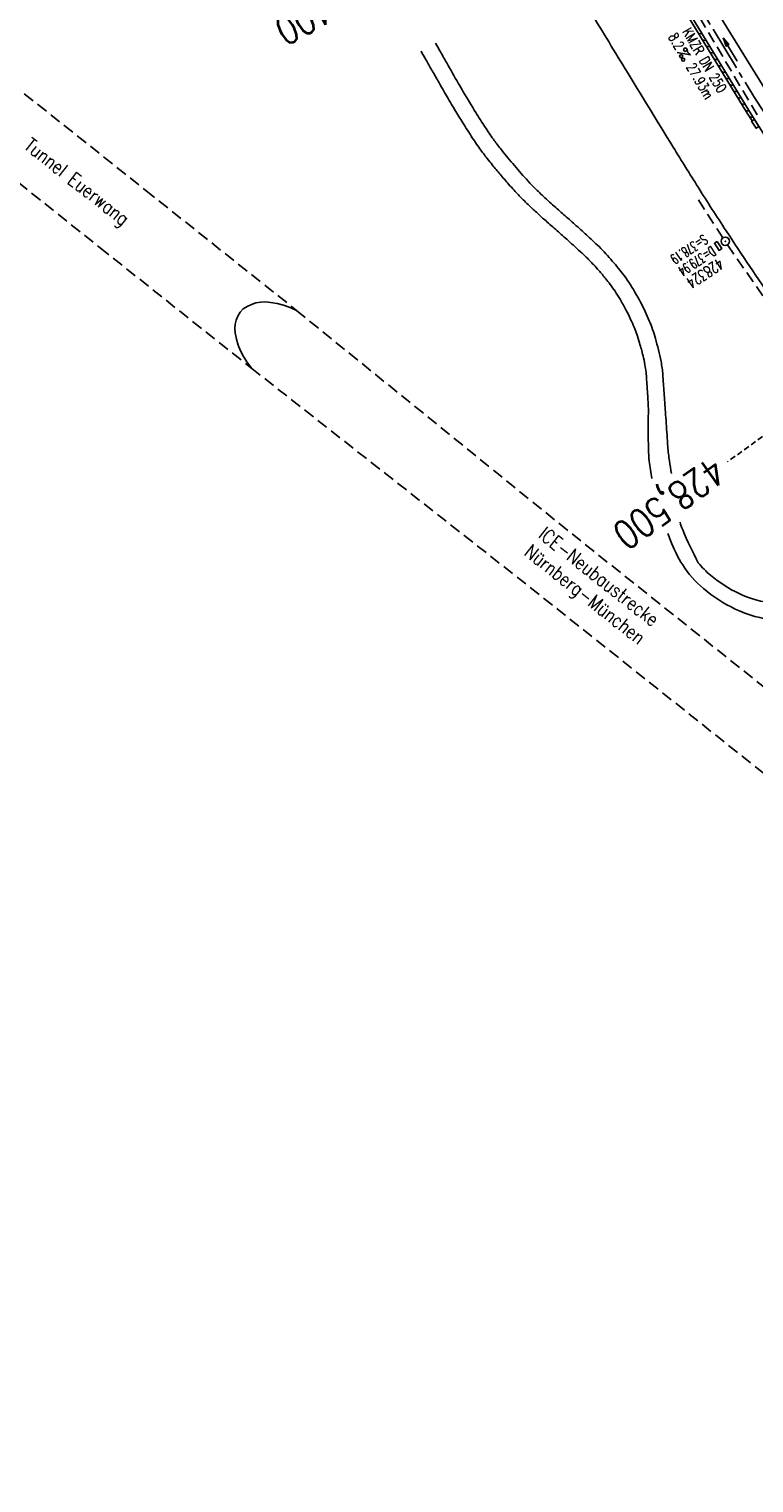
# Model space of a CAD drawing. Extents: x 450316 to 454644, y 428795 to 436505.
# Tile 4 of 256: x 452945 to 453074, y 429508 to 429766. Entities that reach past the tile are written whole.
import ezdxf
from ezdxf.enums import TextEntityAlignment as Align

# ---------------------------------------------------------------- set-up
doc = ezdxf.new("R2010")
doc.units = 0
doc.header["$LTSCALE"] = 2
doc.header["$MEASUREMENT"] = 0
for name, pattern in [('ACHSE', [5.5, 4, -0.5, 0.5, -0.5]), ('AUSGEZOGEN', [0]), ('GESTRICH-X2', [1.5, 1, -0.5]), ('GESTRICHELT', [0.75, 0.5, -0.25])]:
    doc.linetypes.add(name, pattern=pattern)
doc.layers.get('0').update_dxf_attribs({"linetype": 'CONTINUOUS'})
for name, color, linetype in [('224-GEBAEUDE', 7, 'AUSGEZOGEN'), ('ACHSETOP', 1, 'ACHSE'), ('FBR', 8, 'CONTINUOUS'), ('HEKTOM', 1, 'GESTRICHELT'), ('KANAL', 7, 'GESTRICH-X2'), ('PFEIL', 7, 'CONTINUOUS'), ('RINNE', 8, 'CONTINUOUS'), ('SCHACHTNR', 6, 'CONTINUOUS'), ('SCHRIFT', 7, 'AUSGEZOGEN'), ('SCHSYMBOL', 7, 'CONTINUOUS'), ('TEXTO', 4, 'CONTINUOUS'), ('TEXTU', 4, 'CONTINUOUS'), ('WEG', 8, 'AUSGEZOGEN')]:
    doc.layers.add(name, color=color, linetype=linetype)
doc.styles.add('ROMANS', font='romans.shx', dxfattribs={"width": 0.8})

# ---------------------------------------------------------------- blocks, each defined once
blk = doc.blocks.new('GST')
at = {"color": 0}
blk.add_circle((0, 0), 0.75, dxfattribs=at)
blk.add_point((0, 0), dxfattribs=at)
blk = doc.blocks.new('17')
blk.add_lwpolyline([(-0.76, -1.22), (0.75, -1.22), (0.75, -1.8), (-0.76, -1.8)], close=True)
blk.add_blockref('GST', (0, 0))
blk = doc.blocks.new('PROM')
blk.add_line((1.57, 1.82), (0.02, 0.02))
for centre, radius in [((0.32, 1.51), 0.317), ((0.94, 0.29), 0.283), ((1.64, 0.29), 0.283)]:
    blk.add_circle(centre, radius)
blk.add_arc((0.99, 2.68), 1.03, 239.1414, 303.3549)
blk = doc.blocks.new('PFEIL2')
at = {"color": 0}
for p, q in [((0.88, 0), (-2.4, -0.01)), ((0.88, -0.27), (0.88, 0.28)), ((0.88, 0.28), (2.43, 0.01)), ((0.91, 0.27), (0.88, 0.26)), ((0.97, 0.26), (0.88, 0.25)), ((1.02, 0.25), (0.88, 0.23)), ((1.07, 0.24), (0.88, 0.21)), ((1.13, 0.23), (0.88, 0.19)), ((1.18, 0.22), (0.88, 0.17)), ((1.24, 0.21), (0.88, 0.15)), ((1.29, 0.21), (0.88, 0.14)), ((1.34, 0.2), (0.88, 0.12)), ((1.4, 0.19), (0.88, 0.1)), ((1.45, 0.18), (0.88, 0.08)), ((1.51, 0.17), (0.88, 0.06)), ((1.56, 0.16), (0.88, 0.04)), ((1.61, 0.15), (0.88, 0.02)), ((1.67, 0.14), (0.88, 0.01)), ((1.72, 0.13), (0.88, -0.01)), ((1.78, 0.12), (0.88, -0.03)), ((1.83, 0.11), (0.88, -0.05)), ((1.88, 0.1), (0.88, -0.07)), ((1.94, 0.09), (0.88, -0.09)), ((2.05, 0.08), (0.88, -0.12)), ((1.99, 0.08), (0.88, -0.11)), ((2.1, 0.07), (0.88, -0.14)), ((2.15, 0.06), (0.88, -0.16)), ((2.21, 0.05), (0.88, -0.18)), ((2.26, 0.04), (0.88, -0.2)), ((2.32, 0.03), (0.88, -0.22)), ((2.37, 0.02), (0.88, -0.23)), ((2.42, 0.01), (0.88, -0.25)), ((2.43, 0.01), (0.88, -0.27))]:
    blk.add_line(p, q, dxfattribs=at)

msp = doc.modelspace()

# ---------------------------------------------------------------- linework, layer by layer
msp.add_lwpolyline([(453073.85, 429749.62), (453074.66, 429748.35), (453074.17, 429748.04), (453073.36, 429749.31)], close=True)
at = {"layer": '224-GEBAEUDE', "linetype": 'GESTRICH-X2'}
for p, q in [((452930.16, 429765.39), (452965.8, 429737.02)), ((452922.11, 429755.28), (452957.68, 429726.83)), ((452965.8, 429737.02), (452992.56, 429715.7)), ((452957.68, 429726.83), (452984.66, 429705.37))]:
    msp.add_line(p, q, dxfattribs=at)
at = {"layer": '224-GEBAEUDE'}
for p, q in [((452982.57, 429715.37), (452983.1, 429715.96)), ((452983.1, 429715.96), (452983.81, 429716.42)), ((452983.81, 429716.42), (452984.57, 429716.78)), ((452984.57, 429716.78), (452985.37, 429717.04)), ((452985.37, 429717.04), (452986.23, 429717.19)), ((452986.23, 429717.19), (452987.1, 429717.21)), ((452987.1, 429717.21), (452987.96, 429717.12)), ((452987.96, 429717.12), (452989.13, 429716.93)), ((452989.13, 429716.93), (452990.27, 429716.64)), ((452990.27, 429716.64), (452991.44, 429716.22)), ((452991.44, 429716.22), (452992.56, 429715.7)), ((452981.59, 429712.47), (452981.65, 429713.23)), ((452981.65, 429713.23), (452981.83, 429713.97)), ((452981.83, 429713.97), (452982.14, 429714.7)), ((452982.14, 429714.7), (452982.57, 429715.37)), ((452981.66, 429711.71), (452981.59, 429712.47)), ((452981.9, 429710.62), (452981.66, 429711.71)), ((452982.23, 429709.55), (452981.9, 429710.62)), ((452982.65, 429708.52), (452982.23, 429709.55)), ((452983.16, 429707.52), (452982.65, 429708.52)), ((452983.86, 429706.41), (452983.16, 429707.52)), ((452984.66, 429705.37), (452983.86, 429706.41))]:
    msp.add_line(p, q, dxfattribs=at)
at = {"layer": 'ACHSETOP', "flags": 128}
msp.add_lwpolyline([(452882.25, 430569.49), (452879.03, 430544.7), (452876.58, 430519.82), (452874.91, 430494.88), (452874.02, 430469.89), (452873.92, 430444.9), (452874.59, 430419.91), (452876.05, 430394.95), (452878.29, 430370.05), (452881.31, 430345.23), (452885.25, 430320.53), (452889.66, 430295.95), (452894.99, 430271.52), (452901.08, 430247.28), (452903.96, 430236.83), (452907.81, 430223.2), (452914.61, 430199.14), (452921.4, 430175.08), (452928.2, 430151.02), (452934.99, 430126.97), (452941.79, 430102.91), (452948.59, 430078.85), (452955.39, 430054.79), (452962.18, 430030.73), (452968.98, 430006.67), (452975.78, 429982.61), (452981.97, 429960.67), (452982.57, 429958.56), (452989.81, 429934.63), (452997.79, 429910.94), (453006.51, 429887.51), (453015.96, 429864.36), (453026.12, 429841.52), (453036.99, 429819.01), (453048.56, 429796.85), (453060.82, 429775.06), (453073.75, 429753.67), (453087.35, 429732.69), (453101.59, 429712.15), (453116.47, 429692.06), (453131.97, 429672.44), (453148.07, 429653.32), (453164.77, 429634.71), (453182.03, 429616.64), (453199.86, 429599.1), (453218.22, 429582.14), (453237.1, 429565.76), (453256.49, 429549.97), (453276.36, 429534.8), (453296.69, 429520.26), (453317.47, 429506.36), (453338.67, 429493.12), (453360.28, 429480.54), (453382.27, 429468.65), (453404.61, 429457.45), (453427.3, 429446.95), (453450.31, 429437.17), (453455.65, 429435.02), (453473.53, 429427.89), (453496.75, 429418.64), (453519.97, 429409.38), (453543.2, 429400.12), (453566.42, 429390.87), (453589.64, 429381.61), (453612.87, 429372.36), (453636.09, 429363.1), (453659.31, 429353.84), (453682.54, 429344.59), (453705.76, 429335.33), (453728.98, 429326.08), (453752.21, 429316.82), (453775.43, 429307.57), (453798.65, 429298.31), (453821.88, 429289.05), (453845.1, 429279.8), (453868.32, 429270.54), (453891.55, 429261.28), (453896.83, 429259.18), (453961.22, 429233.52, -0.000003), (453966.34, 429231.47, -0.000001), (453992.07, 429221.22, -0.003794), (454011.42, 429213.34, -0.001728), (454053.72, 429195.55, -0.007748), (454090.31, 429179.35, -0.005168), (454144.52, 429153.66, -0.006197), (454189.08, 429131.27, -0.006166), (454233.31, 429107.68, -0.005197), (454276.72, 429083.23, -0.005161), (454319.92, 429057.71, -0.004418), (454344.17, 429042.75, -0.003181), (454377.54, 429021.46, -0.001663), (454389.57, 429013.62)], format="xyb", dxfattribs=at)
at = {"layer": 'FBR', "flags": 128}
msp.add_lwpolyline([(453276.71, 431178.63, -0.000118), (453287.06, 431188.26, -0.000276), (453291.49, 431192.36, -0.000001), (453311.41, 431210.82, -0.000243), (453311.47, 431210.88, -0.000468), (453320.71, 431219.4, 0.000406), (453331.34, 431229.21, 0.000197), (453340.22, 431237.43, -0.00015), (453349.11, 431245.64, -0.000461), (453368.01, 431263.09, 0.000541), (453384.11, 431277.95, 0.000242), (453392.43, 431285.66, -0.000279)], format="xyb", dxfattribs=at)
for points in [[(452958.85, 430051.24), (452973.17, 430000.39), (452985.61, 429956.45), (452992.21, 429934.76), (452996.38, 429922.08), (453003.71, 429901.49), (453011.7, 429880.75), (453020.65, 429859.36), (453030.98, 429836.58), (453042.26, 429813.67), (453053.73, 429792.29), (453066.89, 429769.33), (453080.35, 429747.57), (453085.99, 429738.92), (453097.58, 429721.76), (453107.99, 429706.98), (453108.52, 429705.95), (453111.07, 429702.47)], [(452962.16, 430023.18), (452969.19, 429998.31), (452976.65, 429971.98), (452983.1, 429949.55), (452989.73, 429928.39), (452997.2, 429906.57), (453006.71, 429881.48), (453016.62, 429857.67), (453027.05, 429834.68), (453037.92, 429812.64), (453049.12, 429791.44), (453061.85, 429769.23), (453072.97, 429751.01), (453076.15, 429746.03), (453088.77, 429726.82), (453101.78, 429708.27), (453109.18, 429698.08)]]:
    msp.add_lwpolyline(points, dxfattribs=at)
at = {"layer": 'FBR'}
msp.add_lwpolyline([(453044.39, 429769.34, 0.001066), (453050.9, 429758.61, 0.001075), (453059.44, 429744.69, 0.002093), (453063.87, 429737.57, 0.0057), (453068.83, 429729.85, 0.003428), (453077.32, 429717.18, 0.002473), (453078.57, 429715.37, 0.000259), (453090.57, 429698.1, 0.005652), (453092.39, 429695.55, 0.00201), (453097.63, 429688.44)], format="xyb", dxfattribs=at)
at = {"layer": 'HEKTOM'}
msp.add_line((453083.83, 429699.41), (453069.09, 429688.84), dxfattribs=at)
at = {"layer": 'KANAL'}
for p, q in [((453061.12, 429772.81), (453074.56, 429750.06)), ((453068.24, 429728.58), (453063.77, 429735.54)), ((453069.09, 429727.34), (453094.41, 429690.78))]:
    msp.add_line(p, q, dxfattribs=at)
at = {"layer": 'RINNE'}
for p, q in [((453063.91, 429764.89), (453064.57, 429764.78)), ((453064.6, 429763.75), (453065.26, 429763.64)), ((453065.3, 429762.61), (453065.96, 429762.5)), ((453066, 429761.47), (453066.65, 429761.36)), ((453066.69, 429760.33), (453067.35, 429760.22)), ((453067.39, 429759.19), (453068.04, 429759.08)), ((453068.08, 429758.05), (453068.74, 429757.94)), ((453068.78, 429756.91), (453069.44, 429756.8)), ((453069.47, 429755.78), (453070.13, 429755.66)), ((453070.17, 429754.64), (453070.83, 429754.52)), ((453070.87, 429753.5), (453071.52, 429753.38)), ((453071.56, 429752.36), (453072.22, 429752.24)), ((453072.26, 429751.22), (453072.91, 429751.1)), ((453072.97, 429750.07), (453073.64, 429749.95))]:
    msp.add_line(p, q, dxfattribs=at)
for points in [[(452962.16, 430023.18), (452969.19, 429998.31), (452976.65, 429971.98), (452983.1, 429949.55), (452989.73, 429928.39), (452997.2, 429906.57), (453006.71, 429881.48), (453016.62, 429857.67), (453027.05, 429834.68), (453037.92, 429812.64), (453049.12, 429791.44), (453061.85, 429769.23), (453072.97, 429751.01), (453076.15, 429746.03), (453088.77, 429726.82), (453101.78, 429708.27), (453109.18, 429698.08)], [(453059.7, 429771.98), (453061.42, 429768.97), (453072.55, 429750.74), (453073.44, 429749.35)]]:
    msp.add_lwpolyline(points, dxfattribs=at)
at = {"layer": 'SCHRIFT', "linetype": 'GESTRICH-X2', "flags": 128}
for points in [[(452992.56, 429715.7), (453041.32, 429676.15), (453084.33, 429641.82), (453122.47, 429611.47)], [(453113.06, 429603.56), (453076.83, 429632.45), (453033.79, 429666.73), (452984.66, 429705.37)]]:
    msp.add_lwpolyline(points, dxfattribs=at)
at = {"layer": 'WEG'}
for points in [[(453059.11, 429686.74, -0.001294), (453058.77, 429688.97, -0.019747), (453058.49, 429691.47, -0.000051), (453058.2, 429695.65, -0.000105), (453058.06, 429697.67, -0.000385), (453057.82, 429701.07, 0.000407), (453057.6, 429704.28, 0.033092), (453057.28, 429706.65, 0.018762), (453056.28, 429710.73, 0.027959), (453055.2, 429713.86, 0.025282), (453053.64, 429717.17, 0.021687), (453051.56, 429720.69, 0.028791), (453049.73, 429723.17, 0.010121), (453047.5, 429725.75, 0.019565), (453046.27, 429727.02, 0.003221), (453044.03, 429729.12, 0.004753), (453042.49, 429730.52, 0.00335), (453040.51, 429732.27, -0.003441), (453038.58, 429733.96, -0.006098), (453036.4, 429735.95, -0.007398), (453034.65, 429737.64, -0.014329), (453033.38, 429738.98, -0.007203), (453030.96, 429741.76, -0.007538), (453028.72, 429744.49, -0.013238), (453027.52, 429746.09, -0.009557), (453026.03, 429748.25, -0.008252), (453024.41, 429750.82, -0.002137), (453022.18, 429754.5, -0.005099), (453021.27, 429756.06, -0.000367), (453019.23, 429759.65, -0.000674), (453018.12, 429761.6, -0.000053), (453017.26, 429763.13, 0.000161)], [(453055.63, 429685.87, -0.008391), (453055.19, 429688.96, -0.026537), (453055.04, 429691.09, -0.007687), (453055.03, 429697.55, 0.020546), (453054.96, 429699.96, 0.000008), (453054.91, 429700.68, 0.000031), (453054.9, 429700.87, 0.000121), (453054.78, 429702.68, 0.000157), (453054.68, 429704.08, 0.016588), (453054.62, 429704.66, 0.006854), (453054.41, 429706.06, 0.019069), (453054.08, 429707.66, 0.013205), (453053.46, 429709.93, 0.010152), (453052.96, 429711.49, 0.012473), (453052.49, 429712.75, 0.014143), (453051.89, 429714.11, 0.011284), (453051.06, 429715.79, 0.012197), (453050, 429717.68, 0.015843), (453049.11, 429719.09, 0.009392), (453048.24, 429720.32, 0.011398), (453047.48, 429721.3, 0.008055), (453046.23, 429722.8, 0.011657), (453045.33, 429723.79, 0.003186), (453044.58, 429724.57, 0.007439), (453044.26, 429724.9, 0.003953), (453043.27, 429725.84, 0.003222), (453042.04, 429726.97, 0.000765), (453040.78, 429728.12, 0.003993), (453040.54, 429728.34, 0.000117), (453039.56, 429729.2, -0.000042), (453038.59, 429730.06, -0.000025), (453037.55, 429730.97, -0.000028), (453036.63, 429731.78, -0.004742), (453035.89, 429732.44, -0.002328), (453034.4, 429733.82, -0.004419), (453033.45, 429734.71, -0.004761), (453032.59, 429735.56, -0.006101), (453031.97, 429736.2, -0.004751), (453031.2, 429737.03, -0.006015), (453030.22, 429738.12, -0.003832), (453028.72, 429739.87, -0.003539), (453027.33, 429741.55, -0.005395), (453026.43, 429742.66, -0.004992), (453025.74, 429743.56, -0.005466), (453025.13, 429744.39, -0.005932), (453024.35, 429745.5, -0.005849), (453023.59, 429746.65, -0.003056), (453022.71, 429748.02, -0.003327), (453021.91, 429749.3, -0.001867), (453020.53, 429751.56, -0.00295), (453019.67, 429753, -0.000668), (453018.96, 429754.21, -0.002071), (453018.73, 429754.61, -0.000661), (453017.87, 429756.12, -0.000481), (453016.68, 429758.2, -0.000039), (453015.7, 429759.94, -0.000303), (453015.57, 429760.16, -0.000164), (453014.68, 429761.73, 0.000144)], [(453063.9, 429670.91, -0.026958), (453061.13, 429676.73, -0.025281), (453060.65, 429678.1, -0.005334)], [(453092.78, 429662.72, -0.048708), (453086.49, 429660.99, -0.069339), (453077.55, 429660.69, -0.084516), (453070.47, 429662.67, -0.064068), (453064.8, 429666.31, -0.07763), (453061.13, 429670.51, -0.050231), (453058.97, 429674.85, -0.003241), (453058.5, 429676.11, -0.012327)], [(453098.66, 429670.46, -0.073286), (453097.15, 429668.88, -0.06587), (453092.12, 429665.93, -0.056905), (453085.45, 429663.97, -0.069339), (453077.29, 429663.7, -0.084516), (453071.13, 429665.43, -0.064068), (453066.08, 429668.67, -0.051604), (453063.9, 429670.91, -0.050231)]]:
    msp.add_lwpolyline(points, format="xyb", dxfattribs=at)

# ---------------------------------------------------------------- block references
at = {"layer": 'PFEIL', "rotation": 120.5401}
msp.add_blockref('PFEIL2', (453069.55, 429762.01), dxfattribs=at)
at = {"layer": 'SCHSYMBOL', "rotation": 303.3842}
msp.add_blockref('17', (453068.68, 429727.97), dxfattribs=at)
at = {"layer": 'TEXTU', "rotation": 300.5400999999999}
msp.add_blockref('PROM', (453060.13, 429761.5), dxfattribs=at)

# ---------------------------------------------------------------- texts
at = {"layer": 'HEKTOM', "style": 'ROMANS', "width": 0.8}
for s, rotation, p in [('428,400', 208.4664, (453007.81, 429777.59)), ('428,500', 215.6284, (453066.39, 429690))]:
    msp.add_text(s, height=5, rotation=rotation, dxfattribs=at).set_placement(p)
at = {"layer": 'SCHACHTNR', "style": 'ROMANS'}
for s, height, width, p in [('S=378.19', 1.8, 0.6, (453064.81, 429729.28)), ('D=379.94', 1.8, 0.6, (453066.22, 429727.19)), ('428324', 2, 0.7, (453067.59, 429725.09))]:
    msp.add_text(s, height=height, rotation=213.3842, dxfattribs=dict(at, width=width)).set_placement(p)
at = {"layer": 'SCHRIFT', "style": 'ROMANS', "width": 0.8}
for s, p in [('Tunnel Euerwang', (452943.96, 429744.58)), ('ICE-Neubaustrecke', (453035.29, 429675.54)), ('Nürnberg-München', (453032.78, 429672.37))]:
    msp.add_text(s, height=2.5, rotation=321.6941, dxfattribs=at).set_placement(p)
at = {"layer": 'TEXTO', "style": 'ROMANS', "width": 0.75}
msp.add_text('KMZR DN 250', height=1.8, rotation=300.5401, dxfattribs=at).set_placement((453064.23, 429759.67), align=Align.CENTER)
at = {"layer": 'TEXTU', "style": 'ROMANS', "width": 0.75}
for s, p in [('8.2', (453058.49, 429764.28)), ('27.93m', (453061.67, 429758.94))]:
    msp.add_text(s, height=1.8, rotation=300.5401, dxfattribs=at).set_placement(p)

doc.saveas('drawing.dxf')
